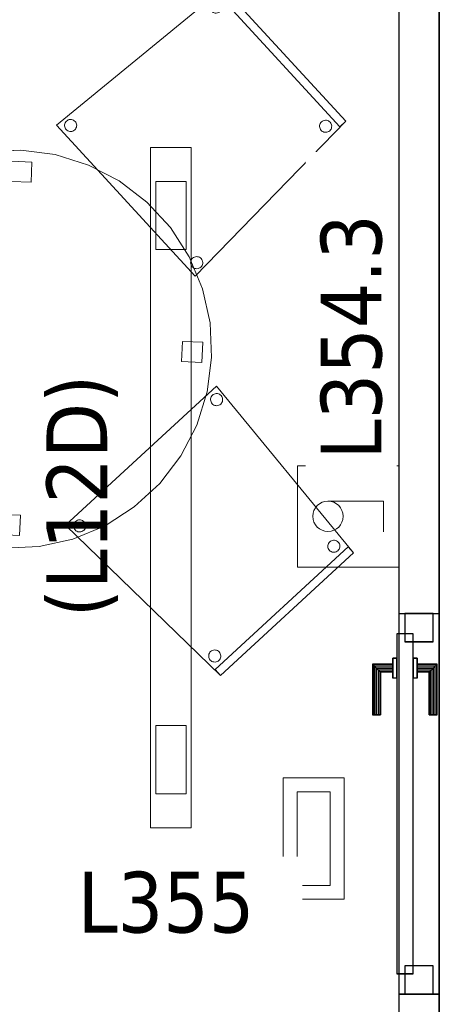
# Model space of a CAD drawing. Header units: metres. Extents: x 397.7 to 427.5, y 12.7 to 28.4.
# Tile 9 of 147: x 403.4 to 404.4, y 19.9 to 22.3. Entities that reach past the tile are written whole.
import ezdxf

# ---------------------------------------------------------------- set-up
doc = ezdxf.new("R2010")
doc.units = ezdxf.units.M
doc.layers.add('01_CARPINTERIA', color=5, linetype='Continuous', lineweight=25, true_color=0x0000ff)
for name, color, linetype, lineweight in [('02_MOBILIARIO', 7, 'Continuous', 18), ('A-DETL-____-MBND', 7, 'Continuous', 18), ('A-DETL-GENF-OTLN', 7, 'Continuous', 18), ('A-GENM-____-OTLN', 7, 'Continuous', 18), ('A-WALL-____-MCUT', 7, 'Continuous', 25), ('A-WALL-____-OTLN', 7, 'Continuous', 25), ('E-ELEC-FIXT-IDEN', 7, 'Continuous', 30), ('E-LITE-____-IDEN', 7, 'Continuous', 30), ('E-LITE-EQPM-IDEN', 7, 'Continuous', 30)]:
    doc.layers.add(name, color=color, linetype=linetype, lineweight=lineweight)
doc.styles.add('Tahoma_4', font='tahoma.ttf', dxfattribs={"height": 0.15})

# ---------------------------------------------------------------- blocks, each defined once
blk = doc.blocks.new('Family - Cadira confident_P3-156165-06_ENLLUMENAT_P3')
at = {"layer": 'A-DETL-____-MBND', "color": 253, "true_color": 0xaaaaaa}
for p, q in [((0, 0.3713), (0.3725, 0.7146)), ((0.3725, 0.7146), (0, 0.3713)), ((0.3725, 0.7146), (0.7113, 0.3026)), ((0.7113, 0.3026), (0.3725, 0.7146)), ((0.3582, 0.6803), (0.3583, 0.6829)), ((0.3583, 0.6829), (0.3582, 0.6803)), ((0.3583, 0.6829), (0.3588, 0.6855)), ((0.3588, 0.6855), (0.3583, 0.6829)), ((0.3588, 0.6855), (0.3598, 0.6879)), ((0.3598, 0.6879), (0.3588, 0.6855)), ((0.3598, 0.6879), (0.3612, 0.6901)), ((0.3612, 0.6901), (0.3598, 0.6879)), ((0.3612, 0.6901), (0.363, 0.692)), ((0.363, 0.692), (0.3612, 0.6901)), ((0.363, 0.692), (0.365, 0.6936)), ((0.365, 0.6936), (0.363, 0.692)), ((0.365, 0.6936), (0.3673, 0.6948)), ((0.3673, 0.6948), (0.365, 0.6936)), ((0.3673, 0.6948), (0.3698, 0.6956)), ((0.3698, 0.6956), (0.3673, 0.6948)), ((0.3698, 0.6956), (0.3724, 0.6959)), ((0.3724, 0.6959), (0.3698, 0.6956)), ((0.3724, 0.6959), (0.375, 0.6958)), ((0.375, 0.6958), (0.3724, 0.6959)), ((0.375, 0.6958), (0.3776, 0.6953)), ((0.3776, 0.6953), (0.375, 0.6958)), ((0.3776, 0.6953), (0.38, 0.6943)), ((0.38, 0.6943), (0.3776, 0.6953)), ((0.38, 0.6943), (0.3822, 0.6929)), ((0.3822, 0.6929), (0.38, 0.6943)), ((0.3822, 0.6929), (0.3841, 0.6911)), ((0.3841, 0.6911), (0.3822, 0.6929)), ((0.3841, 0.6911), (0.3857, 0.6891)), ((0.3857, 0.6891), (0.3841, 0.6911)), ((0.3857, 0.6891), (0.3869, 0.6868)), ((0.3869, 0.6868), (0.3857, 0.6891)), ((0.3869, 0.6868), (0.3877, 0.6843)), ((0.3877, 0.6843), (0.3869, 0.6868)), ((0.3877, 0.6843), (0.388, 0.6817)), ((0.388, 0.6817), (0.3877, 0.6843)), ((0.388, 0.6817), (0.3879, 0.6791)), ((0.3879, 0.6791), (0.388, 0.6817)), ((0.3585, 0.6778), (0.3582, 0.6803)), ((0.3582, 0.6803), (0.3585, 0.6778)), ((0.3593, 0.6753), (0.3585, 0.6778)), ((0.3585, 0.6778), (0.3593, 0.6753)), ((0.3605, 0.673), (0.3593, 0.6753)), ((0.3593, 0.6753), (0.3605, 0.673)), ((0.3621, 0.6709), (0.3605, 0.673)), ((0.3605, 0.673), (0.3621, 0.6709)), ((0.364, 0.6691), (0.3621, 0.6709)), ((0.3621, 0.6709), (0.364, 0.6691)), ((0.3662, 0.6678), (0.364, 0.6691)), ((0.364, 0.6691), (0.3662, 0.6678)), ((0.3686, 0.6668), (0.3662, 0.6678)), ((0.3662, 0.6678), (0.3686, 0.6668)), ((0.3712, 0.6662), (0.3686, 0.6668)), ((0.3686, 0.6668), (0.3712, 0.6662)), ((0.3738, 0.6661), (0.3712, 0.6662)), ((0.3712, 0.6662), (0.3738, 0.6661)), ((0.3764, 0.6664), (0.3738, 0.6661)), ((0.3738, 0.6661), (0.3764, 0.6664)), ((0.3788, 0.6672), (0.3764, 0.6664)), ((0.3764, 0.6664), (0.3788, 0.6672)), ((0.3811, 0.6684), (0.3788, 0.6672)), ((0.3788, 0.6672), (0.3811, 0.6684)), ((0.3832, 0.67), (0.3811, 0.6684)), ((0.3811, 0.6684), (0.3832, 0.67)), ((0.385, 0.672), (0.3832, 0.67)), ((0.3832, 0.67), (0.385, 0.672)), ((0.3864, 0.6742), (0.385, 0.672)), ((0.385, 0.672), (0.3864, 0.6742)), ((0.3873, 0.6766), (0.3864, 0.6742)), ((0.3864, 0.6742), (0.3873, 0.6766)), ((0.3879, 0.6791), (0.3873, 0.6766)), ((0.3873, 0.6766), (0.3879, 0.6791)), ((0.383, 0), (0, 0.3713)), ((0, 0.3713), (0.383, 0)), ((0.0199, 0.3686), (0.02, 0.3712)), ((0.02, 0.3712), (0.0199, 0.3686)), ((0.0202, 0.366), (0.0199, 0.3686)), ((0.0199, 0.3686), (0.0202, 0.366)), ((0.02, 0.3712), (0.0206, 0.3738)), ((0.0206, 0.3738), (0.02, 0.3712)), ((0.021, 0.3635), (0.0202, 0.366)), ((0.0202, 0.366), (0.021, 0.3635)), ((0.0206, 0.3738), (0.0216, 0.3762)), ((0.0216, 0.3762), (0.0206, 0.3738)), ((0.0216, 0.3762), (0.023, 0.3784)), ((0.023, 0.3784), (0.0216, 0.3762)), ((0.023, 0.3784), (0.0247, 0.3803)), ((0.0247, 0.3803), (0.023, 0.3784)), ((0.0247, 0.3803), (0.0268, 0.3819)), ((0.0268, 0.3819), (0.0247, 0.3803)), ((0.0268, 0.3819), (0.0291, 0.3831)), ((0.0291, 0.3831), (0.0268, 0.3819)), ((0.0291, 0.3831), (0.0316, 0.3839)), ((0.0316, 0.3839), (0.0291, 0.3831)), ((0.0316, 0.3839), (0.0341, 0.3842)), ((0.0341, 0.3842), (0.0316, 0.3839)), ((0.0341, 0.3842), (0.0367, 0.3841)), ((0.0367, 0.3841), (0.0341, 0.3842)), ((0.0367, 0.3841), (0.0393, 0.3836)), ((0.0393, 0.3836), (0.0367, 0.3841)), ((0.0393, 0.3836), (0.0417, 0.3826)), ((0.0417, 0.3826), (0.0393, 0.3836)), ((0.0417, 0.3826), (0.0439, 0.3812)), ((0.0439, 0.3812), (0.0417, 0.3826)), ((0.0439, 0.3812), (0.0458, 0.3794)), ((0.0458, 0.3794), (0.0439, 0.3812)), ((0.0458, 0.3794), (0.0474, 0.3773)), ((0.0474, 0.3773), (0.0458, 0.3794)), ((0.0474, 0.3773), (0.0486, 0.375)), ((0.0486, 0.375), (0.0474, 0.3773)), ((0.0491, 0.3648), (0.0481, 0.3624)), ((0.0481, 0.3624), (0.0491, 0.3648)), ((0.0486, 0.375), (0.0494, 0.3726)), ((0.0494, 0.3726), (0.0486, 0.375)), ((0.0496, 0.3674), (0.0491, 0.3648)), ((0.0491, 0.3648), (0.0496, 0.3674)), ((0.0494, 0.3726), (0.0497, 0.37)), ((0.0497, 0.37), (0.0494, 0.3726)), ((0.0497, 0.37), (0.0496, 0.3674)), ((0.0496, 0.3674), (0.0497, 0.37)), ((0.0222, 0.3612), (0.021, 0.3635)), ((0.021, 0.3635), (0.0222, 0.3612)), ((0.0238, 0.3592), (0.0222, 0.3612)), ((0.0222, 0.3612), (0.0238, 0.3592)), ((0.0258, 0.3574), (0.0238, 0.3592)), ((0.0238, 0.3592), (0.0258, 0.3574)), ((0.028, 0.356), (0.0258, 0.3574)), ((0.0258, 0.3574), (0.028, 0.356)), ((0.0304, 0.355), (0.028, 0.356)), ((0.028, 0.356), (0.0304, 0.355)), ((0.0329, 0.3545), (0.0304, 0.355)), ((0.0304, 0.355), (0.0329, 0.3545)), ((0.0355, 0.3544), (0.0329, 0.3545)), ((0.0329, 0.3545), (0.0355, 0.3544)), ((0.0381, 0.3547), (0.0355, 0.3544)), ((0.0355, 0.3544), (0.0381, 0.3547)), ((0.0406, 0.3555), (0.0381, 0.3547)), ((0.0381, 0.3547), (0.0406, 0.3555)), ((0.0429, 0.3567), (0.0406, 0.3555)), ((0.0406, 0.3555), (0.0429, 0.3567)), ((0.0449, 0.3583), (0.0429, 0.3567)), ((0.0429, 0.3567), (0.0449, 0.3583)), ((0.0467, 0.3602), (0.0449, 0.3583)), ((0.0449, 0.3583), (0.0467, 0.3602)), ((0.0481, 0.3624), (0.0467, 0.3602)), ((0.0467, 0.3602), (0.0481, 0.3624)), ((0.3694, 0.0147), (0.6978, 0.3173)), ((0.6978, 0.3173), (0.3694, 0.0147)), ((0.6477, 0.3184), (0.6478, 0.321)), ((0.6478, 0.321), (0.6477, 0.3184)), ((0.6481, 0.3158), (0.6477, 0.3184)), ((0.6477, 0.3184), (0.6481, 0.3158)), ((0.6478, 0.321), (0.6484, 0.3235)), ((0.6484, 0.3235), (0.6478, 0.321)), ((0.6484, 0.3235), (0.6494, 0.3259)), ((0.6494, 0.3259), (0.6484, 0.3235)), ((0.6494, 0.3259), (0.6508, 0.3281)), ((0.6508, 0.3281), (0.6494, 0.3259)), ((0.6508, 0.3281), (0.6525, 0.33)), ((0.6525, 0.33), (0.6508, 0.3281)), ((0.6525, 0.33), (0.6546, 0.3316)), ((0.6546, 0.3316), (0.6525, 0.33)), ((0.6546, 0.3316), (0.6569, 0.3328)), ((0.6569, 0.3328), (0.6546, 0.3316)), ((0.6569, 0.3328), (0.6594, 0.3336)), ((0.6594, 0.3336), (0.6569, 0.3328)), ((0.6594, 0.3336), (0.662, 0.334)), ((0.662, 0.334), (0.6594, 0.3336)), ((0.662, 0.334), (0.6646, 0.3339)), ((0.6646, 0.3339), (0.662, 0.334)), ((0.6646, 0.3339), (0.6671, 0.3333)), ((0.6671, 0.3333), (0.6646, 0.3339)), ((0.6671, 0.3333), (0.6695, 0.3323)), ((0.6695, 0.3323), (0.6671, 0.3333)), ((0.6695, 0.3323), (0.6717, 0.3309)), ((0.6717, 0.3309), (0.6695, 0.3323)), ((0.6717, 0.3309), (0.6736, 0.3292)), ((0.6736, 0.3292), (0.6717, 0.3309)), ((0.6736, 0.3292), (0.6752, 0.3271)), ((0.6752, 0.3271), (0.6736, 0.3292)), ((0.6752, 0.3271), (0.6764, 0.3248)), ((0.6764, 0.3248), (0.6752, 0.3271)), ((0.6764, 0.3248), (0.6772, 0.3223)), ((0.6772, 0.3223), (0.6764, 0.3248)), ((0.6775, 0.3171), (0.6769, 0.3146)), ((0.6769, 0.3146), (0.6775, 0.3171)), ((0.6772, 0.3223), (0.6776, 0.3197)), ((0.6776, 0.3197), (0.6772, 0.3223)), ((0.6776, 0.3197), (0.6775, 0.3171)), ((0.6775, 0.3171), (0.6776, 0.3197)), ((0.6978, 0.3173), (0.7113, 0.3026)), ((0.7113, 0.3026), (0.6978, 0.3173)), ((0.7113, 0.3026), (0.383, 0)), ((0.383, 0), (0.7113, 0.3026)), ((0.7113, 0.3026), (0.383, 0)), ((0.383, 0), (0.7113, 0.3026)), ((0.6489, 0.3133), (0.6481, 0.3158)), ((0.6481, 0.3158), (0.6489, 0.3133)), ((0.6501, 0.311), (0.6489, 0.3133)), ((0.6489, 0.3133), (0.6501, 0.311)), ((0.6517, 0.3089), (0.6501, 0.311)), ((0.6501, 0.311), (0.6517, 0.3089)), ((0.6536, 0.3072), (0.6517, 0.3089)), ((0.6517, 0.3089), (0.6536, 0.3072)), ((0.6558, 0.3058), (0.6536, 0.3072)), ((0.6536, 0.3072), (0.6558, 0.3058)), ((0.6582, 0.3048), (0.6558, 0.3058)), ((0.6558, 0.3058), (0.6582, 0.3048)), ((0.6607, 0.3042), (0.6582, 0.3048)), ((0.6582, 0.3048), (0.6607, 0.3042)), ((0.6633, 0.3041), (0.6607, 0.3042)), ((0.6607, 0.3042), (0.6633, 0.3041)), ((0.6659, 0.3045), (0.6633, 0.3041)), ((0.6633, 0.3041), (0.6659, 0.3045)), ((0.6684, 0.3053), (0.6659, 0.3045)), ((0.6659, 0.3045), (0.6684, 0.3053)), ((0.6707, 0.3065), (0.6684, 0.3053)), ((0.6684, 0.3053), (0.6707, 0.3065)), ((0.6728, 0.3081), (0.6707, 0.3065)), ((0.6707, 0.3065), (0.6728, 0.3081)), ((0.6745, 0.31), (0.6728, 0.3081)), ((0.6728, 0.3081), (0.6745, 0.31)), ((0.6759, 0.3122), (0.6745, 0.31)), ((0.6745, 0.31), (0.6759, 0.3122)), ((0.6769, 0.3146), (0.6759, 0.3122)), ((0.6759, 0.3122), (0.6769, 0.3146)), ((0.3536, 0.0473), (0.3537, 0.0499)), ((0.3537, 0.0499), (0.3536, 0.0473)), ((0.3537, 0.0499), (0.3542, 0.0524)), ((0.3542, 0.0524), (0.3537, 0.0499)), ((0.3542, 0.0524), (0.3552, 0.0549)), ((0.3552, 0.0549), (0.3542, 0.0524)), ((0.3552, 0.0549), (0.3566, 0.0571)), ((0.3566, 0.0571), (0.3552, 0.0549)), ((0.3566, 0.0571), (0.3584, 0.059)), ((0.3584, 0.059), (0.3566, 0.0571)), ((0.3584, 0.059), (0.3605, 0.0606)), ((0.3605, 0.0606), (0.3584, 0.059)), ((0.3605, 0.0606), (0.3628, 0.0618)), ((0.3628, 0.0618), (0.3605, 0.0606)), ((0.3628, 0.0618), (0.3652, 0.0626)), ((0.3652, 0.0626), (0.3628, 0.0618)), ((0.3652, 0.0626), (0.3678, 0.0629)), ((0.3678, 0.0629), (0.3652, 0.0626)), ((0.3678, 0.0629), (0.3704, 0.0628)), ((0.3704, 0.0628), (0.3678, 0.0629)), ((0.3704, 0.0628), (0.373, 0.0622)), ((0.373, 0.0622), (0.3704, 0.0628)), ((0.373, 0.0622), (0.3754, 0.0612)), ((0.3754, 0.0612), (0.373, 0.0622)), ((0.3754, 0.0612), (0.3776, 0.0599)), ((0.3776, 0.0599), (0.3754, 0.0612)), ((0.3776, 0.0599), (0.3795, 0.0581)), ((0.3795, 0.0581), (0.3776, 0.0599)), ((0.3795, 0.0581), (0.3811, 0.056)), ((0.3811, 0.056), (0.3795, 0.0581)), ((0.3811, 0.056), (0.3823, 0.0537)), ((0.3823, 0.0537), (0.3811, 0.056)), ((0.3823, 0.0537), (0.3831, 0.0512)), ((0.3831, 0.0512), (0.3823, 0.0537)), ((0.3831, 0.0512), (0.3834, 0.0487)), ((0.3834, 0.0487), (0.3831, 0.0512)), ((0.3834, 0.0487), (0.3833, 0.0461)), ((0.3833, 0.0461), (0.3834, 0.0487)), ((0.3539, 0.0447), (0.3536, 0.0473)), ((0.3536, 0.0473), (0.3539, 0.0447)), ((0.3547, 0.0422), (0.3539, 0.0447)), ((0.3539, 0.0447), (0.3547, 0.0422)), ((0.3559, 0.0399), (0.3547, 0.0422)), ((0.3547, 0.0422), (0.3559, 0.0399)), ((0.3575, 0.0379), (0.3559, 0.0399)), ((0.3559, 0.0399), (0.3575, 0.0379)), ((0.3594, 0.0361), (0.3575, 0.0379)), ((0.3575, 0.0379), (0.3594, 0.0361)), ((0.3616, 0.0347), (0.3594, 0.0361)), ((0.3594, 0.0361), (0.3616, 0.0347)), ((0.364, 0.0337), (0.3616, 0.0347)), ((0.3616, 0.0347), (0.364, 0.0337)), ((0.3666, 0.0332), (0.364, 0.0337)), ((0.364, 0.0337), (0.3666, 0.0332)), ((0.3692, 0.0331), (0.3666, 0.0332)), ((0.3666, 0.0332), (0.3692, 0.0331)), ((0.3718, 0.0334), (0.3692, 0.0331)), ((0.3692, 0.0331), (0.3718, 0.0334)), ((0.3743, 0.0342), (0.3718, 0.0334)), ((0.3718, 0.0334), (0.3743, 0.0342)), ((0.3766, 0.0354), (0.3743, 0.0342)), ((0.3743, 0.0342), (0.3766, 0.0354)), ((0.3786, 0.037), (0.3766, 0.0354)), ((0.3766, 0.0354), (0.3786, 0.037)), ((0.3804, 0.0389), (0.3786, 0.037)), ((0.3786, 0.037), (0.3804, 0.0389)), ((0.3818, 0.0411), (0.3804, 0.0389)), ((0.3804, 0.0389), (0.3818, 0.0411)), ((0.3828, 0.0435), (0.3818, 0.0411)), ((0.3818, 0.0411), (0.3828, 0.0435)), ((0.3833, 0.0461), (0.3828, 0.0435)), ((0.3828, 0.0435), (0.3833, 0.0461)), ((0.383, 0), (0.3694, 0.0147)), ((0.3694, 0.0147), (0.383, 0))]:
    blk.add_line(p, q, dxfattribs=at)
blk = doc.blocks.new('Family - Cadira confident_P3-156288-06_ENLLUMENAT_P3')
at = {"layer": 'A-DETL-____-MBND', "color": 253, "true_color": 0xaaaaaa}
for p, q in [((0, 0.3729), (0.4124, 0.7113)), ((0.4124, 0.7113), (0, 0.3729)), ((0.3977, 0.6977), (0.4124, 0.7113)), ((0.4124, 0.7113), (0.3977, 0.6977)), ((0.4124, 0.7113), (0.7146, 0.3826)), ((0.7146, 0.3826), (0.4124, 0.7113)), ((0.4124, 0.7113), (0.7146, 0.3826)), ((0.7146, 0.3826), (0.4124, 0.7113)), ((0.6999, 0.369), (0.3977, 0.6977)), ((0.3977, 0.6977), (0.6999, 0.369)), ((0.3791, 0.664), (0.3792, 0.6666)), ((0.3792, 0.6666), (0.3791, 0.664)), ((0.3794, 0.6614), (0.3791, 0.664)), ((0.3791, 0.664), (0.3794, 0.6614)), ((0.3792, 0.6666), (0.3797, 0.6691)), ((0.3797, 0.6691), (0.3792, 0.6666)), ((0.3802, 0.6589), (0.3794, 0.6614)), ((0.3794, 0.6614), (0.3802, 0.6589)), ((0.3797, 0.6691), (0.3807, 0.6715)), ((0.3807, 0.6715), (0.3797, 0.6691)), ((0.3814, 0.6566), (0.3802, 0.6589)), ((0.3802, 0.6589), (0.3814, 0.6566)), ((0.3807, 0.6715), (0.3821, 0.6737)), ((0.3821, 0.6737), (0.3807, 0.6715)), ((0.383, 0.6545), (0.3814, 0.6566)), ((0.3814, 0.6566), (0.383, 0.6545)), ((0.3821, 0.6737), (0.3839, 0.6756)), ((0.3839, 0.6756), (0.3821, 0.6737)), ((0.3839, 0.6756), (0.3859, 0.6772)), ((0.3859, 0.6772), (0.3839, 0.6756)), ((0.3859, 0.6772), (0.3882, 0.6784)), ((0.3882, 0.6784), (0.3859, 0.6772)), ((0.3882, 0.6784), (0.3907, 0.6792)), ((0.3907, 0.6792), (0.3882, 0.6784)), ((0.3907, 0.6792), (0.3933, 0.6796)), ((0.3933, 0.6796), (0.3907, 0.6792)), ((0.3933, 0.6796), (0.3959, 0.6795)), ((0.3959, 0.6795), (0.3933, 0.6796)), ((0.3959, 0.6795), (0.3984, 0.6789)), ((0.3984, 0.6789), (0.3959, 0.6795)), ((0.3984, 0.6789), (0.4009, 0.6779)), ((0.4009, 0.6779), (0.3984, 0.6789)), ((0.4009, 0.6779), (0.4031, 0.6765)), ((0.4031, 0.6765), (0.4009, 0.6779)), ((0.4031, 0.6765), (0.405, 0.6748)), ((0.405, 0.6748), (0.4031, 0.6765)), ((0.405, 0.6748), (0.4066, 0.6727)), ((0.4066, 0.6727), (0.405, 0.6748)), ((0.4073, 0.6578), (0.4059, 0.6556)), ((0.4059, 0.6556), (0.4073, 0.6578)), ((0.4066, 0.6727), (0.4078, 0.6704)), ((0.4078, 0.6704), (0.4066, 0.6727)), ((0.4082, 0.6602), (0.4073, 0.6578)), ((0.4073, 0.6578), (0.4082, 0.6602)), ((0.4078, 0.6704), (0.4086, 0.6679)), ((0.4086, 0.6679), (0.4078, 0.6704)), ((0.4088, 0.6627), (0.4082, 0.6602)), ((0.4082, 0.6602), (0.4088, 0.6627)), ((0.4086, 0.6679), (0.4089, 0.6653)), ((0.4089, 0.6653), (0.4086, 0.6679)), ((0.4089, 0.6653), (0.4088, 0.6627)), ((0.4088, 0.6627), (0.4089, 0.6653)), ((0.3849, 0.6528), (0.383, 0.6545)), ((0.383, 0.6545), (0.3849, 0.6528)), ((0.3871, 0.6514), (0.3849, 0.6528)), ((0.3849, 0.6528), (0.3871, 0.6514)), ((0.3895, 0.6504), (0.3871, 0.6514)), ((0.3871, 0.6514), (0.3895, 0.6504)), ((0.3921, 0.6498), (0.3895, 0.6504)), ((0.3895, 0.6504), (0.3921, 0.6498)), ((0.3947, 0.6497), (0.3921, 0.6498)), ((0.3921, 0.6498), (0.3947, 0.6497)), ((0.3973, 0.6501), (0.3947, 0.6497)), ((0.3947, 0.6497), (0.3973, 0.6501)), ((0.3997, 0.6509), (0.3973, 0.6501)), ((0.3973, 0.6501), (0.3997, 0.6509)), ((0.402, 0.6521), (0.3997, 0.6509)), ((0.3997, 0.6509), (0.402, 0.6521)), ((0.4041, 0.6537), (0.402, 0.6521)), ((0.402, 0.6521), (0.4041, 0.6537)), ((0.4059, 0.6556), (0.4041, 0.6537)), ((0.4041, 0.6537), (0.4059, 0.6556)), ((0.3428, 0), (0, 0.3729)), ((0, 0.3729), (0.3428, 0)), ((0.0199, 0.3713), (0.0201, 0.3739)), ((0.0201, 0.3739), (0.0199, 0.3713)), ((0.0203, 0.3688), (0.0199, 0.3713)), ((0.0199, 0.3713), (0.0203, 0.3688)), ((0.0201, 0.3739), (0.0206, 0.3765)), ((0.0206, 0.3765), (0.0201, 0.3739)), ((0.0211, 0.3663), (0.0203, 0.3688)), ((0.0203, 0.3688), (0.0211, 0.3663)), ((0.0206, 0.3765), (0.0216, 0.3789)), ((0.0216, 0.3789), (0.0206, 0.3765)), ((0.0223, 0.364), (0.0211, 0.3663)), ((0.0211, 0.3663), (0.0223, 0.364)), ((0.0216, 0.3789), (0.023, 0.3811)), ((0.023, 0.3811), (0.0216, 0.3789)), ((0.023, 0.3811), (0.0248, 0.383)), ((0.0248, 0.383), (0.023, 0.3811)), ((0.0248, 0.383), (0.0268, 0.3846)), ((0.0268, 0.3846), (0.0248, 0.383)), ((0.0268, 0.3846), (0.0291, 0.3858)), ((0.0291, 0.3858), (0.0268, 0.3846)), ((0.0291, 0.3858), (0.0316, 0.3866)), ((0.0316, 0.3866), (0.0291, 0.3858)), ((0.0316, 0.3866), (0.0342, 0.387)), ((0.0342, 0.387), (0.0316, 0.3866)), ((0.0342, 0.387), (0.0368, 0.3868)), ((0.0368, 0.3868), (0.0342, 0.387)), ((0.0368, 0.3868), (0.0393, 0.3863)), ((0.0393, 0.3863), (0.0368, 0.3868)), ((0.0393, 0.3863), (0.0417, 0.3853)), ((0.0417, 0.3853), (0.0393, 0.3863)), ((0.0417, 0.3853), (0.0439, 0.3839)), ((0.0439, 0.3839), (0.0417, 0.3853)), ((0.0439, 0.3839), (0.0459, 0.3821)), ((0.0459, 0.3821), (0.0439, 0.3839)), ((0.0459, 0.3821), (0.0475, 0.3801)), ((0.0475, 0.3801), (0.0459, 0.3821)), ((0.0481, 0.3652), (0.0467, 0.363)), ((0.0467, 0.363), (0.0481, 0.3652)), ((0.0475, 0.3801), (0.0487, 0.3778)), ((0.0487, 0.3778), (0.0475, 0.3801)), ((0.0491, 0.3676), (0.0481, 0.3652)), ((0.0481, 0.3652), (0.0491, 0.3676)), ((0.0487, 0.3778), (0.0494, 0.3753)), ((0.0494, 0.3753), (0.0487, 0.3778)), ((0.0497, 0.3701), (0.0491, 0.3676)), ((0.0491, 0.3676), (0.0497, 0.3701)), ((0.0494, 0.3753), (0.0498, 0.3727)), ((0.0498, 0.3727), (0.0494, 0.3753)), ((0.0498, 0.3727), (0.0497, 0.3701)), ((0.0497, 0.3701), (0.0498, 0.3727)), ((0.7146, 0.3826), (0.3428, 0)), ((0.3428, 0), (0.7146, 0.3826)), ((0.6498, 0.3695), (0.6499, 0.3721)), ((0.6499, 0.3721), (0.6498, 0.3695)), ((0.6501, 0.3669), (0.6498, 0.3695)), ((0.6498, 0.3695), (0.6501, 0.3669)), ((0.6499, 0.3721), (0.6504, 0.3746)), ((0.6504, 0.3746), (0.6499, 0.3721)), ((0.6509, 0.3644), (0.6501, 0.3669)), ((0.6501, 0.3669), (0.6509, 0.3644)), ((0.6504, 0.3746), (0.6514, 0.377)), ((0.6514, 0.377), (0.6504, 0.3746)), ((0.6514, 0.377), (0.6528, 0.3792)), ((0.6528, 0.3792), (0.6514, 0.377)), ((0.6528, 0.3792), (0.6546, 0.3812)), ((0.6546, 0.3812), (0.6528, 0.3792)), ((0.6546, 0.3812), (0.6567, 0.3828)), ((0.6567, 0.3828), (0.6546, 0.3812)), ((0.6567, 0.3828), (0.659, 0.384)), ((0.659, 0.384), (0.6567, 0.3828)), ((0.659, 0.384), (0.6614, 0.3848)), ((0.6614, 0.3848), (0.659, 0.384)), ((0.6614, 0.3848), (0.664, 0.3851)), ((0.664, 0.3851), (0.6614, 0.3848)), ((0.664, 0.3851), (0.6666, 0.385)), ((0.6666, 0.385), (0.664, 0.3851)), ((0.6666, 0.385), (0.6692, 0.3844)), ((0.6692, 0.3844), (0.6666, 0.385)), ((0.6692, 0.3844), (0.6716, 0.3834)), ((0.6716, 0.3834), (0.6692, 0.3844)), ((0.6716, 0.3834), (0.6738, 0.382)), ((0.6738, 0.382), (0.6716, 0.3834)), ((0.6738, 0.382), (0.6757, 0.3803)), ((0.6757, 0.3803), (0.6738, 0.382)), ((0.6757, 0.3803), (0.6773, 0.3782)), ((0.6773, 0.3782), (0.6757, 0.3803)), ((0.6773, 0.3782), (0.6785, 0.3759)), ((0.6785, 0.3759), (0.6773, 0.3782)), ((0.679, 0.3657), (0.678, 0.3633)), ((0.678, 0.3633), (0.679, 0.3657)), ((0.6785, 0.3759), (0.6793, 0.3734)), ((0.6793, 0.3734), (0.6785, 0.3759)), ((0.6795, 0.3683), (0.679, 0.3657)), ((0.679, 0.3657), (0.6795, 0.3683)), ((0.6793, 0.3734), (0.6796, 0.3709)), ((0.6796, 0.3709), (0.6793, 0.3734)), ((0.6796, 0.3709), (0.6795, 0.3683)), ((0.6795, 0.3683), (0.6796, 0.3709)), ((0.7146, 0.3826), (0.6999, 0.369)), ((0.6999, 0.369), (0.7146, 0.3826)), ((0.0239, 0.3619), (0.0223, 0.364)), ((0.0223, 0.364), (0.0239, 0.3619)), ((0.0258, 0.3602), (0.0239, 0.3619)), ((0.0239, 0.3619), (0.0258, 0.3602)), ((0.028, 0.3588), (0.0258, 0.3602)), ((0.0258, 0.3602), (0.028, 0.3588)), ((0.0304, 0.3578), (0.028, 0.3588)), ((0.028, 0.3588), (0.0304, 0.3578)), ((0.033, 0.3572), (0.0304, 0.3578)), ((0.0304, 0.3578), (0.033, 0.3572)), ((0.0356, 0.3571), (0.033, 0.3572)), ((0.033, 0.3572), (0.0356, 0.3571)), ((0.0381, 0.3575), (0.0356, 0.3571)), ((0.0356, 0.3571), (0.0381, 0.3575)), ((0.0406, 0.3582), (0.0381, 0.3575)), ((0.0381, 0.3575), (0.0406, 0.3582)), ((0.0429, 0.3594), (0.0406, 0.3582)), ((0.0406, 0.3582), (0.0429, 0.3594)), ((0.045, 0.361), (0.0429, 0.3594)), ((0.0429, 0.3594), (0.045, 0.361)), ((0.0467, 0.363), (0.045, 0.361)), ((0.045, 0.361), (0.0467, 0.363)), ((0.6521, 0.3621), (0.6509, 0.3644)), ((0.6509, 0.3644), (0.6521, 0.3621)), ((0.6537, 0.3601), (0.6521, 0.3621)), ((0.6521, 0.3621), (0.6537, 0.3601)), ((0.6556, 0.3583), (0.6537, 0.3601)), ((0.6537, 0.3601), (0.6556, 0.3583)), ((0.6578, 0.3569), (0.6556, 0.3583)), ((0.6556, 0.3583), (0.6578, 0.3569)), ((0.6602, 0.3559), (0.6578, 0.3569)), ((0.6578, 0.3569), (0.6602, 0.3559)), ((0.6628, 0.3554), (0.6602, 0.3559)), ((0.6602, 0.3559), (0.6628, 0.3554)), ((0.6654, 0.3553), (0.6628, 0.3554)), ((0.6628, 0.3554), (0.6654, 0.3553)), ((0.668, 0.3556), (0.6654, 0.3553)), ((0.6654, 0.3553), (0.668, 0.3556)), ((0.6705, 0.3564), (0.668, 0.3556)), ((0.668, 0.3556), (0.6705, 0.3564)), ((0.6728, 0.3576), (0.6705, 0.3564)), ((0.6705, 0.3564), (0.6728, 0.3576)), ((0.6748, 0.3592), (0.6728, 0.3576)), ((0.6728, 0.3576), (0.6748, 0.3592)), ((0.6766, 0.3611), (0.6748, 0.3592)), ((0.6748, 0.3592), (0.6766, 0.3611)), ((0.678, 0.3633), (0.6766, 0.3611)), ((0.6766, 0.3611), (0.678, 0.3633)), ((0.3313, 0.0327), (0.3314, 0.0353)), ((0.3314, 0.0353), (0.3313, 0.0327)), ((0.3316, 0.0301), (0.3313, 0.0327)), ((0.3313, 0.0327), (0.3316, 0.0301)), ((0.3314, 0.0353), (0.3319, 0.0379)), ((0.3319, 0.0379), (0.3314, 0.0353)), ((0.3324, 0.0276), (0.3316, 0.0301)), ((0.3316, 0.0301), (0.3324, 0.0276)), ((0.3319, 0.0379), (0.3329, 0.0403)), ((0.3329, 0.0403), (0.3319, 0.0379)), ((0.3336, 0.0253), (0.3324, 0.0276)), ((0.3324, 0.0276), (0.3336, 0.0253)), ((0.3329, 0.0403), (0.3343, 0.0425)), ((0.3343, 0.0425), (0.3329, 0.0403)), ((0.3352, 0.0233), (0.3336, 0.0253)), ((0.3336, 0.0253), (0.3352, 0.0233)), ((0.3343, 0.0425), (0.3361, 0.0444)), ((0.3361, 0.0444), (0.3343, 0.0425)), ((0.3361, 0.0444), (0.3381, 0.046)), ((0.3381, 0.046), (0.3361, 0.0444)), ((0.3381, 0.046), (0.3405, 0.0472)), ((0.3405, 0.0472), (0.3381, 0.046)), ((0.3405, 0.0472), (0.3429, 0.048)), ((0.3429, 0.048), (0.3405, 0.0472)), ((0.3429, 0.048), (0.3455, 0.0483)), ((0.3455, 0.0483), (0.3429, 0.048)), ((0.3455, 0.0483), (0.3481, 0.0482)), ((0.3481, 0.0482), (0.3455, 0.0483)), ((0.3481, 0.0482), (0.3507, 0.0477)), ((0.3507, 0.0477), (0.3481, 0.0482)), ((0.3507, 0.0477), (0.3531, 0.0467)), ((0.3531, 0.0467), (0.3507, 0.0477)), ((0.3531, 0.0467), (0.3553, 0.0453)), ((0.3553, 0.0453), (0.3531, 0.0467)), ((0.3553, 0.0453), (0.3572, 0.0435)), ((0.3572, 0.0435), (0.3553, 0.0453)), ((0.3581, 0.0243), (0.3563, 0.0224)), ((0.3563, 0.0224), (0.3581, 0.0243)), ((0.3572, 0.0435), (0.3588, 0.0414)), ((0.3588, 0.0414), (0.3572, 0.0435)), ((0.3595, 0.0265), (0.3581, 0.0243)), ((0.3581, 0.0243), (0.3595, 0.0265)), ((0.3588, 0.0414), (0.36, 0.0391)), ((0.36, 0.0391), (0.3588, 0.0414)), ((0.3605, 0.0289), (0.3595, 0.0265)), ((0.3595, 0.0265), (0.3605, 0.0289)), ((0.36, 0.0391), (0.3608, 0.0367)), ((0.3608, 0.0367), (0.36, 0.0391)), ((0.361, 0.0315), (0.3605, 0.0289)), ((0.3605, 0.0289), (0.361, 0.0315)), ((0.3608, 0.0367), (0.3611, 0.0341)), ((0.3611, 0.0341), (0.3608, 0.0367)), ((0.3611, 0.0341), (0.361, 0.0315)), ((0.361, 0.0315), (0.3611, 0.0341)), ((0.3371, 0.0215), (0.3352, 0.0233)), ((0.3352, 0.0233), (0.3371, 0.0215)), ((0.3393, 0.0201), (0.3371, 0.0215)), ((0.3371, 0.0215), (0.3393, 0.0201)), ((0.3417, 0.0191), (0.3393, 0.0201)), ((0.3393, 0.0201), (0.3417, 0.0191)), ((0.3443, 0.0186), (0.3417, 0.0191)), ((0.3417, 0.0191), (0.3443, 0.0186)), ((0.3469, 0.0185), (0.3443, 0.0186)), ((0.3443, 0.0186), (0.3469, 0.0185)), ((0.3495, 0.0188), (0.3469, 0.0185)), ((0.3469, 0.0185), (0.3495, 0.0188)), ((0.3519, 0.0196), (0.3495, 0.0188)), ((0.3495, 0.0188), (0.3519, 0.0196)), ((0.3543, 0.0208), (0.3519, 0.0196)), ((0.3519, 0.0196), (0.3543, 0.0208)), ((0.3563, 0.0224), (0.3543, 0.0208)), ((0.3543, 0.0208), (0.3563, 0.0224))]:
    blk.add_line(p, q, dxfattribs=at)
blk = doc.blocks.new('Family - Mampara P3-156372-06_ENLLUMENAT_P3')
at = {"layer": 'A-WALL-____-MCUT', "color": 253, "true_color": 0xaaaaaa}
for p, q in [((2.5885, 0.1), (0.8932, 0.1)), ((2.5885, 0), (2.5885, 0.1)), ((3.7285, 0.1), (3.5285, 0.1)), ((3.5285, 0.1), (3.5285, 0)), ((0.8932, 0), (2.5885, 0)), ((3.5285, 0), (3.7285, 0))]:
    blk.add_line(p, q, dxfattribs=at)
at = {"layer": 'A-WALL-____-OTLN', "color": 253, "true_color": 0xaaaaaa}
for p, q in [((0.8932, 0.1), (6.1554, 0.1)), ((2.5885, 0), (2.5885, 0.1)), ((3.5285, 0.1), (2.5885, 0.1)), ((3.5285, 0), (3.5285, 0.1)), ((0.8932, 0), (6.1554, 0)), ((2.5885, 0), (3.5285, 0))]:
    blk.add_line(p, q, dxfattribs=at)
at = {"layer": 'A-WALL-____-OTLN', "color": 253, "lineweight": 18, "true_color": 0xaaaaaa}
blk.add_line((0, 0), (6.1554, 0), dxfattribs=at)
blk = doc.blocks.new('Family - Vano porta P3-156374-06_ENLLUMENAT_P3')
at = {"layer": 'A-GENM-____-OTLN', "color": 253, "true_color": 0xaaaaaa}
for p, q in [((404.417, 20.8332), (404.317, 20.8332)), ((404.317, 20.8332), (404.317, 19.8932)), ((404.417, 20.8332), (404.317, 20.8332)), ((404.317, 19.8932), (404.317, 20.8332)), ((404.417, 19.8932), (404.417, 20.8332)), ((404.417, 20.8332), (404.417, 19.8932)), ((404.317, 19.8932), (404.417, 19.8932)), ((404.417, 19.8932), (404.317, 19.8932))]:
    blk.add_line(p, q, dxfattribs=at)
blk = doc.blocks.new('Family - LONDR55-XX_ZZ-ARQ-CAA-M3D-Londres55-156763-06_ENLLUMENAT_P3')
at = {"layer": '01_CARPINTERIA', "color": 161, "true_color": 0xaaaaff}
for p, q in [((0.69, 0.1487), (0.69, 0.15)), ((0.69, 0.15), (0.69, 0.1487)), ((0.815, 0.15), (0.69, 0.15)), ((0.69, 0.145), (0.69, 0.1487)), ((0.69, 0.1487), (0.69, 0.145)), ((0.8137, 0.1487), (0.69, 0.1487)), ((0.8137, 0.1487), (0.69, 0.1487)), ((0.8137, 0.1487), (0.81, 0.145)), ((0.81, 0.145), (0.8137, 0.1487)), ((0.815, 0.15), (0.8137, 0.1487)), ((0.8137, 0.1487), (0.815, 0.15)), ((0.8137, 0.1), (0.8137, 0.1487)), ((0.8137, 0.1), (0.8137, 0.1487)), ((0.815, 0.1), (0.815, 0.15)), ((0.69, 0.14), (0.69, 0.145)), ((0.69, 0.145), (0.69, 0.14)), ((0.81, 0.145), (0.69, 0.145)), ((0.81, 0.145), (0.69, 0.145)), ((0.69, 0.135), (0.69, 0.14)), ((0.69, 0.14), (0.69, 0.135)), ((0.69, 0.14), (0.805, 0.14)), ((0.805, 0.14), (0.69, 0.14)), ((0.69, 0.135), (0.69, 0.1313)), ((0.69, 0.1313), (0.69, 0.135)), ((0.8, 0.135), (0.69, 0.135)), ((0.8, 0.135), (0.69, 0.135)), ((0.69, 0.1313), (0.69, 0.13)), ((0.69, 0.13), (0.69, 0.1313)), ((0.7963, 0.1313), (0.69, 0.1313)), ((0.7963, 0.1313), (0.69, 0.1313)), ((0.795, 0.13), (0.69, 0.13)), ((0.795, 0.13), (0.7963, 0.1313)), ((0.7963, 0.1313), (0.795, 0.13)), ((0.795, 0.1), (0.795, 0.13)), ((0.7963, 0.1313), (0.8, 0.135)), ((0.8, 0.135), (0.7963, 0.1313)), ((0.7963, 0.1), (0.7963, 0.1313)), ((0.7963, 0.1), (0.7963, 0.1313)), ((0.8, 0.135), (0.805, 0.14)), ((0.805, 0.14), (0.8, 0.135)), ((0.8, 0.1), (0.8, 0.135)), ((0.8, 0.1), (0.8, 0.135)), ((0.81, 0.145), (0.805, 0.14)), ((0.805, 0.14), (0.81, 0.145)), ((0.805, 0.14), (0.805, 0.1)), ((0.805, 0.1), (0.805, 0.14)), ((0.81, 0.1), (0.81, 0.145)), ((0.81, 0.1), (0.81, 0.145)), ((0.83, 0.1), (0.78, 0.1)), ((0.78, 0.1), (0.83, 0.1)), ((0.78, 0.09), (0.78, 0.1)), ((0.78, 0.09), (0.78, 0.1)), ((0.7963, 0.1), (0.795, 0.1)), ((0.795, 0.1), (0.7963, 0.1)), ((0.8, 0.1), (0.7963, 0.1)), ((0.7963, 0.1), (0.8, 0.1)), ((0.805, 0.1), (0.8, 0.1)), ((0.8, 0.1), (0.805, 0.1)), ((0.81, 0.1), (0.805, 0.1)), ((0.805, 0.1), (0.81, 0.1)), ((0.81, 0.1), (0.8137, 0.1)), ((0.8137, 0.1), (0.81, 0.1)), ((0.8137, 0.1), (0.815, 0.1)), ((0.815, 0.1), (0.8137, 0.1)), ((0.83, 0.09), (0.83, 0.1)), ((0.83, 0.1), (0.83, 0.09)), ((0.89, 0.09), (0.05, 0.09)), ((0.05, 0.09), (0.05, 0.05)), ((0.89, 0.09), (0.05, 0.09)), ((0.05, 0.05), (0.05, 0.09)), ((0.83, 0.09), (0.78, 0.09)), ((0.78, 0.09), (0.83, 0.09)), ((0.89, 0.05), (0.89, 0.09)), ((0.89, 0.05), (0.89, 0.09)), ((0.07, 0.07), (0, 0.07)), ((0, 0.07), (0, 0)), ((0.07, 0.07), (0, 0.07)), ((0, 0), (0, 0.07)), ((0.05, 0.05), (0.89, 0.05)), ((0.05, 0.05), (0.89, 0.05)), ((0.07, 0), (0.07, 0.07)), ((0.07, 0), (0.07, 0.07)), ((0.78, 0.05), (0.83, 0.05)), ((0.83, 0.05), (0.78, 0.05)), ((0.78, 0.04), (0.78, 0.05)), ((0.78, 0.04), (0.78, 0.05)), ((0.83, 0.04), (0.83, 0.05)), ((0.83, 0.05), (0.83, 0.04)), ((0.94, 0.07), (0.87, 0.07)), ((0.87, 0.07), (0.87, 0)), ((0.94, 0.07), (0.87, 0.07)), ((0.87, 0), (0.87, 0.07)), ((0.94, 0), (0.94, 0.07)), ((0.94, 0), (0.94, 0.07)), ((0.78, 0.04), (0.83, 0.04)), ((0.83, 0.04), (0.78, 0.04)), ((0.7963, 0.04), (0.795, 0.04)), ((0.795, 0.04), (0.7963, 0.04)), ((0.795, 0.01), (0.795, 0.04)), ((0.8, 0.04), (0.7963, 0.04)), ((0.7963, 0.04), (0.8, 0.04)), ((0.7963, 0.0087), (0.7963, 0.04)), ((0.7963, 0.0087), (0.7963, 0.04)), ((0.8, 0.04), (0.805, 0.04)), ((0.805, 0.04), (0.8, 0.04)), ((0.8, 0.005), (0.8, 0.04)), ((0.8, 0.005), (0.8, 0.04)), ((0.805, 0.04), (0.81, 0.04)), ((0.81, 0.04), (0.805, 0.04)), ((0.805, 0.04), (0.805, 0)), ((0.805, 0), (0.805, 0.04)), ((0.81, 0.04), (0.8137, 0.04)), ((0.8137, 0.04), (0.81, 0.04)), ((0.81, -0.005), (0.81, 0.04)), ((0.81, -0.005), (0.81, 0.04)), ((0.8137, 0.04), (0.815, 0.04)), ((0.815, 0.04), (0.8137, 0.04)), ((0.8137, -0.0087), (0.8137, 0.04)), ((0.8137, -0.0087), (0.8137, 0.04)), ((0.815, -0.01), (0.815, 0.04)), ((0, 0), (0.07, 0)), ((0, 0), (0.07, 0)), ((0.69, 0.0087), (0.69, 0.01)), ((0.69, 0.01), (0.69, 0.0087)), ((0.69, 0.01), (0.795, 0.01)), ((0.69, 0.005), (0.69, 0.0087)), ((0.69, 0.0087), (0.69, 0.005)), ((0.69, 0.0087), (0.7963, 0.0087)), ((0.69, 0.0087), (0.7963, 0.0087)), ((0.69, 0), (0.69, 0.005)), ((0.69, 0.005), (0.69, 0)), ((0.69, 0.005), (0.8, 0.005)), ((0.69, 0.005), (0.8, 0.005)), ((0.69, -0.005), (0.69, 0)), ((0.69, 0), (0.69, -0.005)), ((0.805, 0), (0.69, 0)), ((0.69, 0), (0.805, 0)), ((0.7963, 0.0087), (0.795, 0.01)), ((0.795, 0.01), (0.7963, 0.0087)), ((0.8, 0.005), (0.7963, 0.0087)), ((0.7963, 0.0087), (0.8, 0.005)), ((0.805, 0), (0.8, 0.005)), ((0.8, 0.005), (0.805, 0)), ((0.81, -0.005), (0.805, 0)), ((0.87, 0), (0.94, 0)), ((0.87, 0), (0.94, 0)), ((0.69, -0.005), (0.69, -0.0087)), ((0.69, -0.0087), (0.69, -0.005)), ((0.69, -0.005), (0.81, -0.005)), ((0.69, -0.005), (0.81, -0.005)), ((0.69, -0.0087), (0.69, -0.01)), ((0.69, -0.01), (0.69, -0.0087)), ((0.69, -0.0087), (0.8137, -0.0087)), ((0.69, -0.0087), (0.8137, -0.0087)), ((0.69, -0.01), (0.815, -0.01)), ((0.805, 0), (0.81, -0.005)), ((0.81, -0.005), (0.8137, -0.0087)), ((0.8137, -0.0087), (0.81, -0.005)), ((0.8137, -0.0087), (0.815, -0.01)), ((0.815, -0.01), (0.8137, -0.0087))]:
    blk.add_line(p, q, dxfattribs=at)
blk = doc.blocks.new('Family - Porta P3-156764-06_ENLLUMENAT_P3')
blk.add_blockref('Family - LONDR55-XX_ZZ-ARQ-CAA-M3D-Londres55-156763-06_ENLLUMENAT_P3', (0, 0))
blk = doc.blocks.new('Family - Taula D100_P3-156821-06_ENLLUMENAT_P3')
at = {"layer": 'A-DETL-____-MBND', "color": 253, "true_color": 0xaaaaaa}
for p, q in [((0.3425, 0.9602), (0.4262, 0.979)), ((0.4262, 0.979), (0.3425, 0.9602)), ((0.4262, 0.979), (0.5118, 0.9829)), ((0.5118, 0.9829), (0.4262, 0.979)), ((0.5118, 0.9829), (0.5968, 0.9719)), ((0.5968, 0.9719), (0.5118, 0.9829)), ((0.2634, 0.9273), (0.3425, 0.9602)), ((0.3425, 0.9602), (0.2634, 0.9273)), ((0.4869, 0.9057), (0.489, 0.9557)), ((0.489, 0.9557), (0.4869, 0.9057)), ((0.489, 0.9557), (0.5389, 0.9536)), ((0.5389, 0.9536), (0.489, 0.9557)), ((0.5389, 0.9536), (0.5369, 0.9037)), ((0.5369, 0.9037), (0.5389, 0.9536)), ((0.5968, 0.9719), (0.6787, 0.9463)), ((0.6787, 0.9463), (0.5968, 0.9719)), ((0.1912, 0.881), (0.2634, 0.9273)), ((0.2634, 0.9273), (0.1912, 0.881)), ((0.6787, 0.9463), (0.7548, 0.9069)), ((0.7548, 0.9069), (0.6787, 0.9463)), ((0.5369, 0.9037), (0.4869, 0.9057)), ((0.4869, 0.9057), (0.5369, 0.9037)), ((0.7548, 0.9069), (0.823, 0.8549)), ((0.823, 0.8549), (0.7548, 0.9069)), ((0.1281, 0.823), (0.1912, 0.881)), ((0.1912, 0.881), (0.1281, 0.823)), ((0.823, 0.8549), (0.881, 0.7918)), ((0.881, 0.7918), (0.823, 0.8549)), ((0.076, 0.7548), (0.1281, 0.823)), ((0.1281, 0.823), (0.076, 0.7548)), ((0.881, 0.7918), (0.9273, 0.7196)), ((0.9273, 0.7196), (0.881, 0.7918)), ((0.0366, 0.6787), (0.076, 0.7548)), ((0.076, 0.7548), (0.0366, 0.6787)), ((0.9273, 0.7196), (0.9602, 0.6404)), ((0.9602, 0.6404), (0.9273, 0.7196)), ((0.011, 0.5968), (0.0366, 0.6787)), ((0.0366, 0.6787), (0.011, 0.5968)), ((0.9602, 0.6404), (0.979, 0.5568)), ((0.979, 0.5568), (0.9602, 0.6404)), ((0, 0.5118), (0.011, 0.5968)), ((0.011, 0.5968), (0, 0.5118)), ((0.979, 0.5568), (0.9829, 0.4711)), ((0.9829, 0.4711), (0.979, 0.5568)), ((0.0039, 0.4262), (0, 0.5118)), ((0, 0.5118), (0.0039, 0.4262)), ((0.0269, 0.4781), (0.0289, 0.5281)), ((0.0289, 0.5281), (0.0269, 0.4781)), ((0.0289, 0.5281), (0.0789, 0.526)), ((0.0789, 0.526), (0.0289, 0.5281)), ((0.0789, 0.526), (0.0768, 0.476)), ((0.0768, 0.476), (0.0789, 0.526)), ((0.9089, 0.4608), (0.9109, 0.5108)), ((0.9109, 0.5108), (0.9089, 0.4608)), ((0.9109, 0.5108), (0.9609, 0.5087)), ((0.9609, 0.5087), (0.9109, 0.5108)), ((0.9609, 0.5087), (0.9588, 0.4587)), ((0.9588, 0.4587), (0.9609, 0.5087)), ((0.0768, 0.476), (0.0269, 0.4781)), ((0.0269, 0.4781), (0.0768, 0.476)), ((0.9829, 0.4711), (0.9719, 0.3861)), ((0.9719, 0.3861), (0.9829, 0.4711)), ((0.9588, 0.4587), (0.9089, 0.4608)), ((0.9089, 0.4608), (0.9588, 0.4587)), ((0.0227, 0.3425), (0.0039, 0.4262)), ((0.0039, 0.4262), (0.0227, 0.3425)), ((0.9719, 0.3861), (0.9463, 0.3042)), ((0.9463, 0.3042), (0.9719, 0.3861)), ((0.0557, 0.2634), (0.0227, 0.3425)), ((0.0227, 0.3425), (0.0557, 0.2634)), ((0.9463, 0.3042), (0.9069, 0.2281)), ((0.9069, 0.2281), (0.9463, 0.3042)), ((0.1019, 0.1912), (0.0557, 0.2634)), ((0.0557, 0.2634), (0.1019, 0.1912)), ((0.9069, 0.2281), (0.8549, 0.16)), ((0.8549, 0.16), (0.9069, 0.2281)), ((0.16, 0.1281), (0.1019, 0.1912)), ((0.1019, 0.1912), (0.16, 0.1281)), ((0.8549, 0.16), (0.7918, 0.1019)), ((0.7918, 0.1019), (0.8549, 0.16)), ((0.2281, 0.076), (0.16, 0.1281)), ((0.16, 0.1281), (0.2281, 0.076)), ((0.7918, 0.1019), (0.7196, 0.0557)), ((0.7196, 0.0557), (0.7918, 0.1019)), ((0.3042, 0.0366), (0.2281, 0.076)), ((0.2281, 0.076), (0.3042, 0.0366)), ((0.4586, 0.0338), (0.4607, 0.0837)), ((0.4607, 0.0837), (0.4586, 0.0338)), ((0.4607, 0.0837), (0.5107, 0.0817)), ((0.5107, 0.0817), (0.4607, 0.0837)), ((0.5107, 0.0817), (0.5086, 0.0317)), ((0.5086, 0.0317), (0.5107, 0.0817)), ((0.7196, 0.0557), (0.6404, 0.0227)), ((0.6404, 0.0227), (0.7196, 0.0557)), ((0.3861, 0.011), (0.3042, 0.0366)), ((0.3042, 0.0366), (0.3861, 0.011)), ((0.5086, 0.0317), (0.4586, 0.0338)), ((0.4586, 0.0338), (0.5086, 0.0317)), ((0.4711, 0), (0.3861, 0.011)), ((0.3861, 0.011), (0.4711, 0)), ((0.5568, 0.0039), (0.4711, 0)), ((0.4711, 0), (0.5568, 0.0039)), ((0.6404, 0.0227), (0.5568, 0.0039)), ((0.5568, 0.0039), (0.6404, 0.0227))]:
    blk.add_line(p, q, dxfattribs=at)
blk = doc.blocks.new('LONDR55-XX_ZZ-ARQ-CAA-M3D-Londres55_ifc-1-06_ENLLUMENAT_P3')
at = {"layer": '01_CARPINTERIA', "color": 253, "lineweight": 18, "true_color": 0xaaaaaa, "rotation": 90}
blk.add_blockref('Family - Porta P3-156764-06_ENLLUMENAT_P3', (404.402, 19.8932), dxfattribs=at)
at = {"layer": '02_MOBILIARIO', "color": 253, "lineweight": 18, "true_color": 0xaaaaaa}
for name, p in [('Family - Cadira confident_P3-156288-06_ENLLUMENAT_P3', (403.4715, 21.6662)), ('Family - Taula D100_P3-156821-06_ENLLUMENAT_P3', (402.8717, 20.9944)), ('Family - Cadira confident_P3-156165-06_ENLLUMENAT_P3', (403.4938, 20.6803))]:
    blk.add_blockref(name, p, dxfattribs=at)
at = {"layer": 'A-GENM-____-OTLN', "color": 253, "lineweight": 18, "true_color": 0xaaaaaa}
blk.add_blockref('Family - Vano porta P3-156374-06_ENLLUMENAT_P3', (0, 0), dxfattribs=at)
at = {"layer": 'A-WALL-____-OTLN', "color": 253, "lineweight": 18, "true_color": 0xaaaaaa, "rotation": 270}
blk.add_blockref('Family - Mampara P3-156372-06_ENLLUMENAT_P3', (404.317, 23.4217), dxfattribs=at)
blk = doc.blocks.new('ZYR_06_02_05 LLuminària Suspesa - L 12 D-850702-06_ENLLUMENAT_P3')
at = {"layer": 'A-DETL-GENF-OTLN', "color": 92, "true_color": 0x00c400}
for p, q in [((-0.84, 0.05), (0.84, 0.05)), ((-0.84, -0.05), (-0.84, 0.05)), ((0.84, 0.05), (0.84, -0.05)), ((-0.756, 0.0375), (-0.588, 0.0375)), ((-0.756, -0.0375), (-0.756, 0.0375)), ((-0.588, 0.0375), (-0.588, -0.0375)), ((0.588, 0.0375), (0.756, 0.0375)), ((0.588, -0.0375), (0.588, 0.0375)), ((0.756, 0.0375), (0.756, -0.0375)), ((-0.588, -0.0375), (-0.756, -0.0375)), ((0.756, -0.0375), (0.588, -0.0375)), ((0.84, -0.05), (-0.84, -0.05))]:
    blk.add_line(p, q, dxfattribs=at)
blk = doc.blocks.new('ZYR_06_03 Emer Sostre Rect - 01 Emergencia Superficie 01-829055-06_ENLLUMENAT_P3')
at = {"layer": 'A-DETL-GENF-OTLN', "color": 6, "true_color": 0xff00ff}
for p, q in [((-0.15, 0.075), (0.15, 0.075)), ((-0.15, -0.075), (-0.15, 0.075)), ((0.15, 0.075), (0.15, -0.075)), ((-0.1157, 0.0407), (0.1157, 0.0407)), ((-0.1157, -0.0407), (-0.1157, 0.0407)), ((0.1157, 0.0407), (0.1157, -0.0407)), ((0.1157, -0.0407), (-0.1157, -0.0407)), ((0.15, -0.075), (-0.15, -0.075))]:
    blk.add_line(p, q, dxfattribs=at)
blk = doc.blocks.new('ZYR_06_01 Mecanismes - 01 Interruptor-862465-06_ENLLUMENAT_P3')
at = {"layer": 'A-DETL-GENF-OTLN', "color": 92, "true_color": 0x00c400}
for p, q in [((-0.0297, 0), (0.2203, 0)), ((-0.0297, -0.25), (-0.0297, 0)), ((0.2203, 0), (0.2203, -0.25)), ((0.0573, -0.038), (0.1333, -0.038)), ((0.0573, -0.175), (0.0573, -0.038)), ((0.2203, -0.25), (-0.0297, -0.25))]:
    blk.add_line(p, q, dxfattribs=at)
blk.add_circle((0.0948, -0.175), 0.0375, dxfattribs=at)

msp = doc.modelspace()

# ---------------------------------------------------------------- block references
at = {"lineweight": 5}
msp.add_blockref('LONDR55-XX_ZZ-ARQ-CAA-M3D-Londres55_ifc-1-06_ENLLUMENAT_P3', (0, 0), dxfattribs=at)
at = {"layer": 'A-DETL-GENF-OTLN', "color": 92, "true_color": 0x00c400}
for name, p, rotation in [('ZYR_06_02_05 LLuminària Suspesa - L 12 D-850702-06_ENLLUMENAT_P3', (403.7539, 21.1443), 89.9999999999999), ('ZYR_06_01 Mecanismes - 01 Interruptor-862465-06_ENLLUMENAT_P3', (404.317, 21.1681), 269.9999999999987)]:
    msp.add_blockref(name, p, dxfattribs=dict(at, rotation=rotation))
at = {"layer": 'A-DETL-GENF-OTLN', "color": 6, "true_color": 0xff00ff, "rotation": 269.9999999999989}
msp.add_blockref('ZYR_06_03 Emer Sostre Rect - 01 Emergencia Superficie 01-829055-06_ENLLUMENAT_P3', (404.1067, 20.2775), dxfattribs=at)

# ---------------------------------------------------------------- texts
at = {"layer": 'E-LITE-EQPM-IDEN', "insert": (403.4466, 20.8243), "char_height": 0.15, "width": 0.733544, "attachment_point": 1, "rotation": 90, "style": 'Tahoma_4'}
msp.add_mtext('(L12D)', dxfattribs=at)

# ---------------------------------------------------------------- next in the draw order: texts
at = {"layer": 'E-ELEC-FIXT-IDEN', "insert": (404.124, 21.2141), "char_height": 0.15, "width": 0.721519, "attachment_point": 1, "rotation": 90, "style": 'Tahoma_4', "bg_fill": 3, "box_fill_scale": 1.25, "bg_fill_color": 256, "bg_fill_true_color": 13158600, "bg_fill_transparency": 0}
msp.add_mtext('L354.3', dxfattribs=at)
at = {"layer": 'E-LITE-____-IDEN', "insert": (403.524, 20.1955), "char_height": 0.15, "width": 0.517088, "attachment_point": 1, "style": 'Tahoma_4', "bg_fill": 3, "box_fill_scale": 1.25, "bg_fill_color": 256, "bg_fill_true_color": 13158600, "bg_fill_transparency": 0}
msp.add_mtext('L355', dxfattribs=at)

doc.saveas('drawing.dxf')
